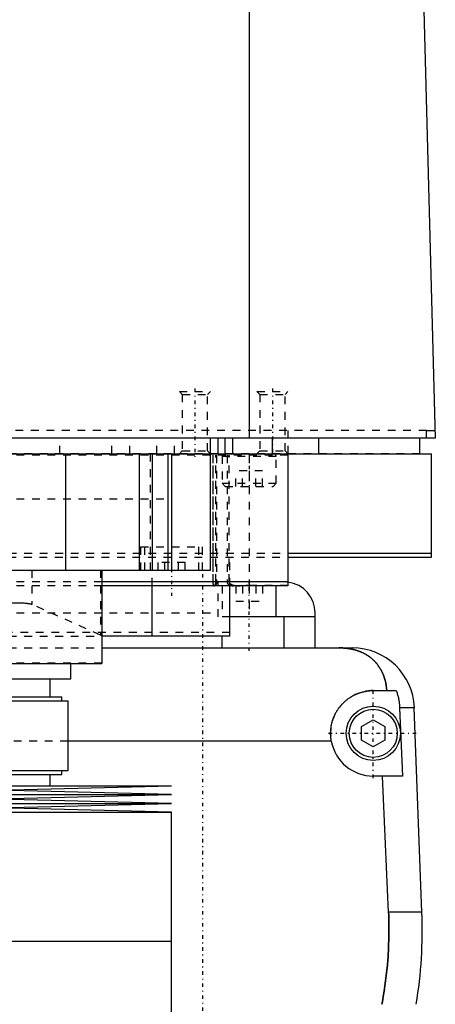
# Model space of a CAD drawing. Extents: x -120 to 120, y -1 to 1168.
# Tile 6 of 10: x 25 to 79, y 415 to 541. Entities that reach past the tile are written whole.
import ezdxf

# ---------------------------------------------------------------- set-up
doc = ezdxf.new("R2010")
doc.units = 0
doc.linetypes.add('CENTER', pattern=[1.5, 0.45, -0.5, 0.05, -0.5])
doc.linetypes.add('DASHED', pattern=[2, 1, -1])
for name, color, linetype in [('AM_0', 7, 'CONTINUOUS'), ('AM_3', 7, 'DASHED'), ('AM_7', 7, 'CENTER')]:
    doc.layers.add(name, color=color, linetype=linetype)

msp = doc.modelspace()

# ---------------------------------------------------------------- linework, layer by layer
at = {"layer": 'AM_0', "color": 7, "linetype": 'CONTINUOUS'}
for p, q in [((55.06, 487.5), (55.06, 569.6)), ((76.83, 568.63), (79, 487.5)), ((77.86, 487.5), (77.86, 488.5)), ((77.86, 488.5), (78.97, 488.5)), ((79, 487.5), (-79, 487.5)), ((50, 470.5), (50, 487.5)), ((51, 485.5), (51, 487.5)), ((51.9, 485.5), (51.9, 487.5)), ((52.9, 485.5), (52.9, 487.5)), ((58, 485.5), (58, 487.5)), ((64, 485.5), (64, 487.5)), ((77, 485.5), (77, 487.5)), ((-78.5, 485.5), (78.5, 485.5)), ((31.31, 485.5), (31.31, 470.5)), ((40.83, 485.5), (40.83, 470.5)), ((42.5, 485.5), (42.5, 470.5)), ((44.5, 485.5), (44.5, 470.5)), ((45, 485.5), (45, 470.5)), ((60, 485.5), (60, 468.5)), ((78.5, 472.2), (78.5, 485.5)), ((60, 472.7), (78.5, 472.7)), ((60.04, 472.2), (78.5, 472.2)), ((-50, 470.5), (50, 470.5)), ((36, 470.5), (36, 458.5)), ((60, 469), (36, 469)), ((60, 468.5), (36, 468.5)), ((42.5, 462), (42.5, 468.5)), ((52.5, 462), (52.5, 468.5)), ((58.5, 464.5), (58.5, 468.5)), ((63.5, 464.5), (52.5, 464.5)), ((59.5, 460.5), (59.5, 464.5)), ((63.5, 460.5), (63.5, 465)), ((52.5, 462), (36, 462)), ((51.5, 460.5), (51.5, 462)), ((36, 460.5), (68.3, 460.5)), ((-36, 458.5), (36, 458.5)), ((32, 456.5), (32, 458.5)), ((-32, 456.5), (32, 456.5)), ((29.35, 454.2), (29.35, 456.5)), ((9.83, 454.2), (30.85, 454.2)), ((30.85, 453.7), (30.85, 454.2)), ((71, 455), (73.97, 455)), ((10.3, 453.7), (31.65, 453.7)), ((31.65, 444.7), (31.65, 453.7)), ((76.29, 452.8), (74.4, 452.8)), ((74.4, 452.8), (74.75, 444)), ((77.28, 426.46), (76.29, 452.8)), ((69.5, 450.37), (71, 451.23)), ((69.5, 448.63), (69.5, 450.37)), ((71, 451.23), (72.5, 450.37)), ((72.5, 450.37), (72.5, 448.63)), ((65.59, 448.5), (31.65, 448.5)), ((71, 447.77), (69.5, 448.63)), ((72.5, 448.63), (71, 447.77)), ((9.83, 444.2), (30.85, 444.2)), ((10.3, 444.7), (31.65, 444.7)), ((29.35, 442.75), (29.35, 444.2)), ((30.85, 444.2), (30.85, 444.7)), ((74.75, 444), (71, 444)), ((72.97, 426.46), (72.2, 444)), ((-45, 442.75), (45, 442.75)), ((22.5, 442.18), (45, 442.75)), ((-45, 441.61), (45, 441.61)), ((45, 441.61), (22.5, 442.18)), ((22.5, 441.04), (45, 441.61)), ((-45, 440.47), (45, 440.47)), ((45, 440.47), (22.5, 441.04)), ((22.5, 439.9), (45, 440.47)), ((-45, 439.33), (45, 439.33)), ((45, 439.33), (22.5, 439.9)), ((45, 422.75), (45, 439.33)), ((77.28, 426.46), (72.97, 426.46)), ((-45, 422.75), (45, 422.75)), ((45, 406.17), (45, 422.75))]:
    msp.add_line(p, q, dxfattribs=at)
for points in [[(72.74, 455, 0), (72.74, 455.05, 0), (72.73, 455.14, 0), (72.72, 455.23, 0), (72.72, 455.27, 0), (72.71, 455.32, 0), (72.7, 455.41, 0), (72.69, 455.5, 0), (72.68, 455.59, 0), (72.66, 455.68, 0), (72.65, 455.76, 0), (72.64, 455.81, 0), (72.63, 455.85, 0), (72.61, 455.94, 0), (72.6, 456.03, 0), (72.58, 456.11, 0), (72.56, 456.2, 0), (72.54, 456.28, 0), (72.52, 456.33, 0), (72.51, 456.37, 0), (72.49, 456.45, 0), (72.46, 456.53, 0), (72.45, 456.58, 0), (72.44, 456.62, 0), (72.41, 456.7, 0), (72.39, 456.78, 0), (72.37, 456.82, 0), (72.36, 456.86, 0), (72.33, 456.94, 0), (72.3, 457.01, 0), (72.27, 457.09, 0), (72.23, 457.17, 0), (72.2, 457.24, 0), (72.18, 457.28, 0), (72.17, 457.32, 0), (72.13, 457.39, 0), (72.1, 457.46, 0), (72.06, 457.54, 0), (72.02, 457.61, 0), (71.98, 457.68, 0), (71.96, 457.71, 0), (71.94, 457.75, 0), (71.9, 457.82, 0), (71.86, 457.89, 0), (71.82, 457.95, 0), (71.78, 458.02, 0), (71.73, 458.08, 0), (71.71, 458.12, 0), (71.69, 458.15, 0), (71.64, 458.21, 0), (71.6, 458.28, 0), (71.55, 458.34, 0), (71.5, 458.4, 0), (71.45, 458.46, 0), (71.43, 458.49, 0), (71.4, 458.52, 0), (71.35, 458.58, 0), (71.3, 458.64, 0), (71.25, 458.7, 0), (71.19, 458.75, 0), (71.14, 458.81, 0), (71.11, 458.84, 0), (71.08, 458.87, 0), (71.03, 458.92, 0), (70.97, 458.98, 0), (70.94, 459, 0), (70.91, 459.03, 0), (70.85, 459.08, 0), (70.79, 459.13, 0), (70.76, 459.16, 0), (70.73, 459.18, 0), (70.67, 459.23, 0), (70.6, 459.28, 0), (70.54, 459.33, 0), (70.47, 459.38, 0), (70.41, 459.43, 0), (70.37, 459.45, 0), (70.34, 459.47, 0), (70.27, 459.52, 0), (70.2, 459.56, 0), (70.13, 459.61, 0), (70.06, 459.65, 0), (69.99, 459.69, 0), (69.95, 459.71, 0), (69.91, 459.73, 0), (69.84, 459.77, 0), (69.76, 459.81, 0), (69.69, 459.85, 0), (69.61, 459.88, 0), (69.53, 459.92, 0), (69.5, 459.94, 0), (69.46, 459.95, 0), (69.38, 459.99, 0), (69.3, 460.02, 0), (69.22, 460.05, 0), (69.13, 460.08, 0), (69.05, 460.11, 0), (69.01, 460.13, 0), (68.97, 460.14, 0), (68.89, 460.17, 0), (68.8, 460.19, 0), (68.72, 460.22, 0), (68.63, 460.24, 0), (68.54, 460.27, 0), (68.5, 460.28, 0), (68.46, 460.29, 0), (68.37, 460.31, 0), (68.28, 460.33, 0), (68.23, 460.34, 0), (68.19, 460.35, 0), (68.1, 460.36, 0), (68.01, 460.38, 0), (67.96, 460.39, 0), (67.91, 460.4, 0), (67.82, 460.41, 0), (67.73, 460.42, 0), (67.64, 460.44, 0), (67.55, 460.45, 0), (67.45, 460.46, 0), (67.41, 460.46, 0), (67.36, 460.47, 0), (67.27, 460.47, 0), (67.17, 460.48, 0), (67.08, 460.49, 0), (66.99, 460.49, 0), (66.89, 460.49, 0), (66.85, 460.5, 0), (66.8, 460.5, 0), (66.7, 460.5, 0), (66.61, 460.5, 0), (66.56, 460.5, 0)], [(65.59, 448.5, 0), (65.58, 448.54, 0), (65.57, 448.63, 0), (65.55, 448.72, 0), (65.55, 448.77, 0), (65.54, 448.81, 0), (65.53, 448.9, 0), (65.52, 448.99, 0), (65.52, 449.08, 0), (65.51, 449.17, 0), (65.51, 449.26, 0), (65.5, 449.3, 0), (65.5, 449.35, 0), (65.5, 449.43, 0), (65.5, 449.52, 0), (65.5, 449.61, 0), (65.5, 449.69, 0), (65.51, 449.78, 0), (65.51, 449.82, 0), (65.51, 449.87, 0), (65.52, 449.96, 0), (65.53, 450.04, 0), (65.53, 450.09, 0), (65.54, 450.13, 0), (65.55, 450.22, 0), (65.56, 450.31, 0), (65.57, 450.35, 0), (65.57, 450.4, 0), (65.59, 450.48, 0), (65.61, 450.57, 0), (65.62, 450.66, 0), (65.64, 450.75, 0), (65.66, 450.83, 0), (65.68, 450.88, 0), (65.69, 450.92, 0), (65.71, 451.01, 0), (65.74, 451.09, 0), (65.76, 451.18, 0), (65.79, 451.26, 0), (65.82, 451.35, 0), (65.84, 451.39, 0), (65.85, 451.43, 0), (65.88, 451.52, 0), (65.92, 451.6, 0), (65.95, 451.68, 0), (65.99, 451.77, 0), (66.03, 451.85, 0), (66.05, 451.89, 0), (66.06, 451.93, 0), (66.11, 452.01, 0), (66.15, 452.09, 0), (66.19, 452.17, 0), (66.23, 452.24, 0), (66.28, 452.32, 0), (66.3, 452.36, 0), (66.32, 452.4, 0), (66.37, 452.47, 0), (66.42, 452.55, 0), (66.47, 452.62, 0), (66.52, 452.69, 0), (66.57, 452.76, 0), (66.6, 452.8, 0), (66.62, 452.83, 0), (66.68, 452.9, 0), (66.73, 452.97, 0), (66.76, 453, 0), (66.79, 453.04, 0), (66.84, 453.1, 0), (66.9, 453.17, 0), (66.93, 453.2, 0), (66.96, 453.23, 0), (67.02, 453.29, 0), (67.08, 453.35, 0), (67.14, 453.41, 0), (67.2, 453.47, 0), (67.26, 453.53, 0), (67.29, 453.56, 0), (67.32, 453.59, 0), (67.39, 453.65, 0), (67.45, 453.7, 0), (67.52, 453.76, 0), (67.59, 453.81, 0), (67.66, 453.87, 0), (67.69, 453.89, 0), (67.73, 453.92, 0), (67.8, 453.97, 0), (67.87, 454.02, 0), (67.95, 454.07, 0), (68.02, 454.12, 0), (68.1, 454.17, 0), (68.14, 454.2, 0), (68.17, 454.22, 0), (68.25, 454.26, 0), (68.33, 454.31, 0), (68.41, 454.35, 0), (68.49, 454.39, 0), (68.57, 454.44, 0), (68.61, 454.46, 0), (68.66, 454.48, 0), (68.74, 454.51, 0), (68.82, 454.55, 0), (68.91, 454.59, 0), (68.99, 454.62, 0), (69.08, 454.65, 0), (69.12, 454.67, 0), (69.17, 454.69, 0), (69.25, 454.72, 0), (69.34, 454.74, 0), (69.38, 454.76, 0), (69.43, 454.77, 0), (69.52, 454.8, 0), (69.61, 454.82, 0), (69.65, 454.83, 0), (69.7, 454.84, 0), (69.79, 454.86, 0), (69.88, 454.88, 0), (69.97, 454.9, 0), (70.06, 454.92, 0), (70.15, 454.93, 0), (70.19, 454.94, 0), (70.24, 454.95, 0), (70.33, 454.96, 0), (70.42, 454.97, 0), (70.51, 454.98, 0), (70.6, 454.99, 0), (70.69, 454.99, 0), (70.73, 454.99, 0), (70.78, 455, 0), (70.87, 455, 0), (70.96, 455, 0), (71, 455, 0)], [(73.97, 455, 0), (73.99, 454.94, 0), (74.03, 454.83, 0), (74.07, 454.71, 0), (74.09, 454.65, 0), (74.1, 454.59, 0), (74.14, 454.47, 0), (74.17, 454.34, 0), (74.2, 454.22, 0), (74.23, 454.1, 0), (74.26, 453.97, 0), (74.27, 453.91, 0), (74.28, 453.85, 0), (74.3, 453.72, 0), (74.32, 453.6, 0), (74.34, 453.47, 0), (74.35, 453.35, 0), (74.37, 453.23, 0), (74.37, 453.16, 0), (74.38, 453.1, 0), (74.39, 452.98, 0), (74.39, 452.86, 0), (74.4, 452.8, 0)], [(72.1, 414.6, 0), (72.17, 414.94, 0), (72.29, 415.61, 0), (72.4, 416.29, 0), (72.45, 416.62, 0), (72.5, 416.96, 0), (72.59, 417.64, 0), (72.68, 418.31, 0), (72.75, 418.98, 0), (72.82, 419.65, 0), (72.87, 420.31, 0), (72.9, 420.64, 0), (72.92, 420.97, 0), (72.96, 421.63, 0), (72.98, 422.28, 0), (73, 422.93, 0), (73.02, 423.57, 0), (73.02, 424.21, 0), (73.02, 424.53, 0), (73.02, 424.84, 0), (73.01, 425.49, 0), (72.99, 426.13, 0), (72.97, 426.46, 0)]]:
    msp.add_polyline3d(points, dxfattribs=at)
for radius in [3.5, 3.1]:
    msp.add_circle((71, 449.5), radius, dxfattribs=at)
for centre, radius, start, end in [((59.5, 465), 4, 0, 82.8192), ((68.3, 452.5), 8, 2.139, 90), ((71, 449.5), 5.5, 190.4757, 270), ((17.32, 424.22), 60, 350.775, 2.139)]:
    msp.add_arc(centre, radius, start, end, dxfattribs=at)
at = {"layer": 'AM_3', "color": 6, "linetype": 'DASHED'}
for p, q in [((46, 493.5), (46.38, 493.12)), ((46, 493.5), (50, 493.5)), ((49.62, 493.12), (50, 493.5)), ((56, 493.5), (56.38, 493.12)), ((56, 493.5), (60, 493.5)), ((59.62, 493.12), (60, 493.5)), ((46.38, 493.12), (46.38, 485.88)), ((46.38, 493.12), (49.62, 493.12)), ((49.62, 485.88), (49.62, 493.12)), ((56.38, 493.12), (56.38, 485.88)), ((56.38, 493.12), (59.62, 493.12)), ((59.62, 485.88), (59.62, 493.12)), ((77.86, 488.5), (-77.86, 488.5)), ((60, 488.5), (60, 485.5)), ((30.58, 485.5), (30.58, 487.5)), ((37.31, 485.5), (37.31, 487.5)), ((39.62, 485.5), (39.62, 487.5)), ((43.08, 485.5), (43.08, 487.5)), ((45.38, 485.5), (45.38, 487.5)), ((46.38, 485.88), (46, 485.5)), ((46.38, 485.88), (49.62, 485.88)), ((50, 485.5), (49.62, 485.88)), ((56.38, 485.88), (56, 485.5)), ((56.38, 485.88), (59.62, 485.88)), ((60, 485.5), (59.62, 485.88)), ((77, 485.5), (-60.01, 485.5)), ((60, 485.3), (-60, 485.3)), ((42.23, 485.5), (42.23, 470.5)), ((50.32, 485.3), (50.32, 469)), ((50.36, 469), (50.36, 485.3)), ((50.69, 469), (50.69, 485.3)), ((50.79, 485.3), (50.79, 469)), ((51.5, 485.2), (51.5, 481.7)), ((51.5, 485.2), (58.5, 485.2)), ((52.15, 485.3), (52.15, 469)), ((52.44, 469), (52.44, 485.3)), ((55, 485.3), (55, 468.5)), ((58.5, 481.7), (58.5, 485.2)), ((53.27, 481.3), (53.27, 483.3)), ((56.73, 483.3), (53.27, 483.3)), ((54.13, 481.3), (54.13, 483.3)), ((55.87, 481.3), (55.87, 483.3)), ((56.73, 481.3), (56.73, 483.3)), ((51.5, 481.7), (51.9, 481.3)), ((51.5, 481.7), (58.5, 481.7)), ((51.9, 481.3), (58.1, 481.3)), ((58.1, 481.3), (58.5, 481.7)), ((-45, 479.7), (45, 479.7)), ((41, 473.5), (41, 470.5)), ((41, 473.5), (49, 473.5)), ((41.5, 473.5), (41.5, 470.5)), ((48.5, 470.5), (48.5, 473.5)), ((49, 470.5), (49, 473.5)), ((-60.04, 472.2), (60.04, 472.2)), ((-60, 472.7), (60, 472.7)), ((52.5, 468.5), (52.5, 472.2)), ((26.96, 470.5), (26.96, 466.1)), ((35.82, 470.5), (35.82, 462.14)), ((42.5, 468.5), (42.5, 470.5)), ((46.73, 471.5), (43.27, 471.5)), ((43.27, 470.5), (43.27, 471.5)), ((44.13, 470.5), (44.13, 471.5)), ((45.87, 470.5), (45.87, 471.5)), ((46.73, 470.5), (46.73, 471.5)), ((36, 469), (-36, 469)), ((36, 468.5), (-36, 468.5)), ((51, 464.5), (51, 469)), ((51.5, 468.5), (51.5, 464.5)), ((53.27, 468.5), (53.27, 466.5)), ((54.13, 468.5), (54.13, 466.5)), ((60, 468.5), (54.31, 468.5)), ((55, 468.57), (60, 468.57)), ((55, 468.5), (55, 464.5)), ((55.87, 468.5), (55.87, 466.5)), ((56.73, 468.5), (56.73, 466.5)), ((25.41, 466.27), (-25.41, 466.27)), ((35.82, 462.14), (26.96, 466.1)), ((53.27, 466.5), (56.73, 466.5)), ((-51, 465), (51, 465)), ((52.5, 464.5), (51, 464.5)), ((52.5, 462.5), (-52.5, 462.5)), ((-36, 462), (36, 462)), ((-36, 460.5), (36, 460.5)), ((36, 458.52), (-36, 458.52)), ((31.65, 448.5), (-31.65, 448.5))]:
    msp.add_line(p, q, dxfattribs=at)
for points in [[(50.32, 469, 0), (50.32, 469, 0), (50.32, 468.99, 0), (50.32, 468.98, 0), (50.32, 468.98, 0), (50.32, 468.98, 0), (50.32, 468.97, 0), (50.32, 468.96, 0), (50.32, 468.95, 0), (50.32, 468.95, 0), (50.32, 468.94, 0), (50.32, 468.94, 0), (50.32, 468.93, 0), (50.32, 468.92, 0), (50.32, 468.92, 0), (50.32, 468.91, 0), (50.32, 468.9, 0), (50.32, 468.9, 0), (50.32, 468.89, 0), (50.32, 468.89, 0), (50.32, 468.88, 0), (50.32, 468.87, 0), (50.32, 468.87, 0), (50.32, 468.87, 0), (50.32, 468.86, 0), (50.32, 468.85, 0), (50.32, 468.85, 0), (50.32, 468.84, 0), (50.32, 468.84, 0), (50.32, 468.83, 0), (50.32, 468.82, 0), (50.32, 468.82, 0), (50.32, 468.81, 0), (50.32, 468.81, 0), (50.32, 468.8, 0), (50.33, 468.8, 0), (50.33, 468.79, 0), (50.33, 468.78, 0), (50.33, 468.78, 0), (50.33, 468.77, 0), (50.33, 468.77, 0), (50.33, 468.76, 0), (50.33, 468.76, 0), (50.33, 468.75, 0), (50.33, 468.74, 0), (50.33, 468.74, 0), (50.33, 468.73, 0), (50.33, 468.73, 0), (50.33, 468.72, 0), (50.33, 468.72, 0), (50.33, 468.71, 0), (50.34, 468.71, 0), (50.34, 468.7, 0), (50.34, 468.69, 0), (50.34, 468.69, 0), (50.34, 468.69, 0), (50.34, 468.68, 0), (50.34, 468.68, 0), (50.34, 468.67, 0), (50.34, 468.67, 0), (50.34, 468.66, 0), (50.34, 468.66, 0), (50.34, 468.66, 0), (50.34, 468.65, 0), (50.35, 468.65, 0), (50.35, 468.64, 0), (50.35, 468.64, 0), (50.35, 468.64, 0), (50.35, 468.63, 0), (50.35, 468.63, 0), (50.35, 468.63, 0), (50.35, 468.62, 0), (50.35, 468.62, 0), (50.35, 468.61, 0), (50.35, 468.61, 0), (50.36, 468.6, 0), (50.36, 468.6, 0), (50.36, 468.6, 0), (50.36, 468.6, 0), (50.36, 468.59, 0), (50.36, 468.59, 0), (50.36, 468.58, 0), (50.36, 468.58, 0), (50.36, 468.58, 0), (50.36, 468.57, 0), (50.37, 468.57, 0), (50.37, 468.57, 0), (50.37, 468.56, 0), (50.37, 468.56, 0), (50.37, 468.56, 0), (50.37, 468.56, 0), (50.37, 468.55, 0), (50.37, 468.55, 0), (50.38, 468.55, 0), (50.38, 468.54, 0), (50.38, 468.54, 0), (50.38, 468.54, 0), (50.38, 468.54, 0), (50.38, 468.54, 0), (50.38, 468.53, 0), (50.39, 468.53, 0), (50.39, 468.53, 0), (50.39, 468.53, 0), (50.39, 468.52, 0), (50.39, 468.52, 0), (50.39, 468.52, 0), (50.39, 468.52, 0), (50.4, 468.52, 0), (50.4, 468.52, 0), (50.4, 468.52, 0), (50.4, 468.51, 0), (50.4, 468.51, 0), (50.4, 468.51, 0), (50.4, 468.51, 0), (50.41, 468.51, 0), (50.41, 468.51, 0), (50.41, 468.51, 0), (50.41, 468.51, 0), (50.41, 468.5, 0), (50.41, 468.5, 0), (50.42, 468.5, 0), (50.42, 468.5, 0), (50.42, 468.5, 0), (50.42, 468.5, 0), (50.42, 468.5, 0), (50.42, 468.5, 0), (50.43, 468.5, 0), (50.43, 468.5, 0), (50.43, 468.5, 0), (50.43, 468.5, 0), (50.43, 468.5, 0)], [(50.49, 468.5, 0), (50.49, 468.5, 0), (50.49, 468.5, 0), (50.49, 468.5, 0), (50.49, 468.5, 0), (50.49, 468.5, 0), (50.48, 468.5, 0), (50.48, 468.5, 0), (50.48, 468.5, 0), (50.48, 468.5, 0), (50.47, 468.5, 0), (50.47, 468.5, 0), (50.47, 468.5, 0), (50.47, 468.51, 0), (50.47, 468.51, 0), (50.47, 468.51, 0), (50.46, 468.51, 0), (50.46, 468.51, 0), (50.46, 468.51, 0), (50.46, 468.51, 0), (50.46, 468.51, 0), (50.45, 468.51, 0), (50.45, 468.52, 0), (50.45, 468.52, 0), (50.45, 468.52, 0), (50.45, 468.52, 0), (50.45, 468.52, 0), (50.45, 468.52, 0), (50.44, 468.53, 0), (50.44, 468.53, 0), (50.44, 468.53, 0), (50.44, 468.53, 0), (50.44, 468.53, 0), (50.44, 468.54, 0), (50.43, 468.54, 0), (50.43, 468.54, 0), (50.43, 468.54, 0), (50.43, 468.55, 0), (50.43, 468.55, 0), (50.42, 468.55, 0), (50.42, 468.55, 0), (50.42, 468.56, 0), (50.42, 468.56, 0), (50.42, 468.56, 0), (50.42, 468.57, 0), (50.42, 468.57, 0), (50.41, 468.57, 0), (50.41, 468.58, 0), (50.41, 468.58, 0), (50.41, 468.58, 0), (50.41, 468.59, 0), (50.41, 468.59, 0), (50.41, 468.59, 0), (50.4, 468.6, 0), (50.4, 468.6, 0), (50.4, 468.6, 0), (50.4, 468.61, 0), (50.4, 468.61, 0), (50.4, 468.62, 0), (50.4, 468.62, 0), (50.4, 468.63, 0), (50.4, 468.63, 0), (50.39, 468.63, 0), (50.39, 468.64, 0), (50.39, 468.64, 0), (50.39, 468.64, 0), (50.39, 468.65, 0), (50.39, 468.65, 0), (50.39, 468.66, 0), (50.39, 468.66, 0), (50.39, 468.66, 0), (50.39, 468.67, 0), (50.38, 468.67, 0), (50.38, 468.68, 0), (50.38, 468.68, 0), (50.38, 468.69, 0), (50.38, 468.69, 0), (50.38, 468.69, 0), (50.38, 468.7, 0), (50.38, 468.71, 0), (50.38, 468.71, 0), (50.38, 468.72, 0), (50.38, 468.72, 0), (50.37, 468.73, 0), (50.37, 468.73, 0), (50.37, 468.74, 0), (50.37, 468.74, 0), (50.37, 468.75, 0), (50.37, 468.75, 0), (50.37, 468.76, 0), (50.37, 468.76, 0), (50.37, 468.77, 0), (50.37, 468.77, 0), (50.37, 468.78, 0), (50.37, 468.79, 0), (50.37, 468.8, 0), (50.37, 468.8, 0), (50.37, 468.81, 0), (50.36, 468.81, 0), (50.36, 468.82, 0), (50.36, 468.82, 0), (50.36, 468.83, 0), (50.36, 468.84, 0), (50.36, 468.84, 0), (50.36, 468.85, 0), (50.36, 468.85, 0), (50.36, 468.86, 0), (50.36, 468.87, 0), (50.36, 468.87, 0), (50.36, 468.87, 0), (50.36, 468.88, 0), (50.36, 468.89, 0), (50.36, 468.89, 0), (50.36, 468.89, 0), (50.36, 468.9, 0), (50.36, 468.91, 0), (50.36, 468.92, 0), (50.36, 468.92, 0), (50.36, 468.93, 0), (50.36, 468.93, 0), (50.36, 468.94, 0), (50.36, 468.95, 0), (50.36, 468.95, 0), (50.36, 468.96, 0), (50.36, 468.97, 0), (50.36, 468.97, 0), (50.36, 468.98, 0), (50.36, 468.98, 0), (50.36, 468.99, 0), (50.36, 469, 0), (50.36, 469, 0)], [(50.49, 468.5, 0), (50.49, 468.5, 0), (50.5, 468.5, 0), (50.5, 468.5, 0), (50.5, 468.5, 0), (50.5, 468.5, 0), (50.5, 468.5, 0), (50.51, 468.5, 0), (50.51, 468.5, 0), (50.51, 468.5, 0), (50.51, 468.5, 0), (50.51, 468.5, 0), (50.52, 468.5, 0), (50.52, 468.51, 0), (50.52, 468.51, 0), (50.52, 468.51, 0), (50.53, 468.51, 0), (50.53, 468.51, 0), (50.53, 468.51, 0), (50.53, 468.51, 0), (50.53, 468.51, 0), (50.54, 468.52, 0), (50.54, 468.52, 0), (50.54, 468.52, 0), (50.54, 468.52, 0), (50.54, 468.52, 0), (50.54, 468.52, 0), (50.55, 468.52, 0), (50.55, 468.53, 0), (50.55, 468.53, 0), (50.55, 468.53, 0), (50.56, 468.53, 0), (50.56, 468.54, 0), (50.56, 468.54, 0), (50.56, 468.54, 0), (50.56, 468.54, 0), (50.57, 468.54, 0), (50.57, 468.55, 0), (50.57, 468.55, 0), (50.57, 468.55, 0), (50.58, 468.55, 0), (50.58, 468.56, 0), (50.58, 468.56, 0), (50.58, 468.56, 0), (50.58, 468.57, 0), (50.59, 468.57, 0), (50.59, 468.57, 0), (50.59, 468.58, 0), (50.59, 468.58, 0), (50.59, 468.58, 0), (50.6, 468.59, 0), (50.6, 468.59, 0), (50.6, 468.59, 0), (50.6, 468.6, 0), (50.6, 468.6, 0), (50.61, 468.6, 0), (50.61, 468.61, 0), (50.61, 468.61, 0), (50.61, 468.62, 0), (50.61, 468.62, 0), (50.62, 468.63, 0), (50.62, 468.63, 0), (50.62, 468.63, 0), (50.62, 468.63, 0), (50.62, 468.64, 0), (50.62, 468.64, 0), (50.63, 468.64, 0), (50.63, 468.65, 0), (50.63, 468.65, 0), (50.63, 468.66, 0), (50.63, 468.66, 0), (50.63, 468.66, 0), (50.64, 468.67, 0), (50.64, 468.68, 0), (50.64, 468.68, 0), (50.64, 468.69, 0), (50.64, 468.69, 0), (50.64, 468.69, 0), (50.65, 468.7, 0), (50.65, 468.7, 0), (50.65, 468.71, 0), (50.65, 468.72, 0), (50.65, 468.72, 0), (50.65, 468.72, 0), (50.66, 468.73, 0), (50.66, 468.73, 0), (50.66, 468.74, 0), (50.66, 468.75, 0), (50.66, 468.75, 0), (50.66, 468.76, 0), (50.66, 468.76, 0), (50.67, 468.77, 0), (50.67, 468.77, 0), (50.67, 468.78, 0), (50.67, 468.79, 0), (50.67, 468.79, 0), (50.67, 468.8, 0), (50.67, 468.8, 0), (50.67, 468.81, 0), (50.68, 468.81, 0), (50.68, 468.82, 0), (50.68, 468.83, 0), (50.68, 468.84, 0), (50.68, 468.84, 0), (50.68, 468.85, 0), (50.68, 468.85, 0), (50.68, 468.86, 0), (50.68, 468.86, 0), (50.68, 468.87, 0), (50.68, 468.87, 0), (50.68, 468.88, 0), (50.69, 468.89, 0), (50.69, 468.89, 0), (50.69, 468.89, 0), (50.69, 468.9, 0), (50.69, 468.91, 0), (50.69, 468.92, 0), (50.69, 468.92, 0), (50.69, 468.93, 0), (50.69, 468.93, 0), (50.69, 468.94, 0), (50.69, 468.95, 0), (50.69, 468.95, 0), (50.69, 468.96, 0), (50.69, 468.97, 0), (50.69, 468.97, 0), (50.69, 468.98, 0), (50.69, 468.98, 0), (50.69, 468.99, 0), (50.69, 469, 0), (50.69, 469, 0)], [(50.79, 469, 0), (50.79, 469, 0), (50.79, 468.99, 0), (50.79, 468.98, 0), (50.79, 468.98, 0), (50.79, 468.97, 0), (50.79, 468.97, 0), (50.79, 468.96, 0), (50.79, 468.95, 0), (50.79, 468.94, 0), (50.79, 468.94, 0), (50.79, 468.93, 0), (50.79, 468.93, 0), (50.79, 468.92, 0), (50.79, 468.91, 0), (50.79, 468.91, 0), (50.78, 468.9, 0), (50.78, 468.89, 0), (50.78, 468.89, 0), (50.78, 468.88, 0), (50.78, 468.88, 0), (50.78, 468.87, 0), (50.78, 468.87, 0), (50.78, 468.86, 0), (50.78, 468.86, 0), (50.78, 468.85, 0), (50.78, 468.84, 0), (50.78, 468.84, 0), (50.78, 468.83, 0), (50.77, 468.83, 0), (50.77, 468.82, 0), (50.77, 468.81, 0), (50.77, 468.81, 0), (50.77, 468.8, 0), (50.77, 468.8, 0), (50.77, 468.79, 0), (50.77, 468.78, 0), (50.76, 468.78, 0), (50.76, 468.77, 0), (50.76, 468.76, 0), (50.76, 468.76, 0), (50.76, 468.76, 0), (50.76, 468.75, 0), (50.75, 468.74, 0), (50.75, 468.74, 0), (50.75, 468.73, 0), (50.75, 468.73, 0), (50.75, 468.72, 0), (50.75, 468.72, 0), (50.74, 468.71, 0), (50.74, 468.71, 0), (50.74, 468.7, 0), (50.74, 468.7, 0), (50.74, 468.69, 0), (50.73, 468.69, 0), (50.73, 468.68, 0), (50.73, 468.68, 0), (50.73, 468.67, 0), (50.73, 468.67, 0), (50.72, 468.66, 0), (50.72, 468.66, 0), (50.72, 468.66, 0), (50.72, 468.65, 0), (50.72, 468.65, 0), (50.72, 468.64, 0), (50.71, 468.64, 0), (50.71, 468.64, 0), (50.71, 468.63, 0), (50.71, 468.63, 0), (50.71, 468.63, 0), (50.71, 468.62, 0), (50.7, 468.62, 0), (50.7, 468.61, 0), (50.7, 468.61, 0), (50.7, 468.61, 0), (50.69, 468.6, 0), (50.69, 468.6, 0), (50.69, 468.6, 0), (50.69, 468.59, 0), (50.68, 468.59, 0), (50.68, 468.59, 0), (50.68, 468.58, 0), (50.68, 468.58, 0), (50.67, 468.58, 0), (50.67, 468.57, 0), (50.67, 468.57, 0), (50.67, 468.57, 0), (50.67, 468.56, 0), (50.66, 468.56, 0), (50.66, 468.56, 0), (50.66, 468.55, 0), (50.66, 468.55, 0), (50.65, 468.55, 0), (50.65, 468.55, 0), (50.65, 468.54, 0), (50.65, 468.54, 0), (50.64, 468.54, 0), (50.64, 468.54, 0), (50.64, 468.53, 0), (50.64, 468.53, 0), (50.63, 468.53, 0), (50.63, 468.53, 0), (50.63, 468.53, 0), (50.62, 468.52, 0), (50.62, 468.52, 0), (50.62, 468.52, 0), (50.62, 468.52, 0), (50.62, 468.52, 0), (50.61, 468.52, 0), (50.61, 468.51, 0), (50.61, 468.51, 0), (50.61, 468.51, 0), (50.61, 468.51, 0), (50.6, 468.51, 0), (50.6, 468.51, 0), (50.6, 468.51, 0), (50.6, 468.51, 0), (50.59, 468.51, 0), (50.59, 468.5, 0), (50.59, 468.5, 0), (50.59, 468.5, 0), (50.58, 468.5, 0), (50.58, 468.5, 0), (50.58, 468.5, 0), (50.58, 468.5, 0), (50.57, 468.5, 0), (50.57, 468.5, 0), (50.57, 468.5, 0), (50.57, 468.5, 0), (50.57, 468.5, 0), (50.56, 468.5, 0)], [(52.15, 469, 0), (52.15, 468.99, 0), (52.15, 468.98, 0), (52.15, 468.97, 0), (52.15, 468.97, 0), (52.15, 468.96, 0), (52.15, 468.95, 0), (52.15, 468.94, 0), (52.16, 468.93, 0), (52.16, 468.92, 0), (52.16, 468.91, 0), (52.16, 468.91, 0), (52.16, 468.9, 0), (52.17, 468.89, 0), (52.17, 468.88, 0), (52.17, 468.87, 0), (52.18, 468.86, 0), (52.18, 468.85, 0), (52.18, 468.85, 0), (52.18, 468.84, 0), (52.19, 468.83, 0), (52.19, 468.82, 0), (52.2, 468.82, 0), (52.2, 468.81, 0), (52.2, 468.8, 0), (52.21, 468.8, 0), (52.21, 468.79, 0), (52.21, 468.79, 0), (52.22, 468.78, 0), (52.23, 468.77, 0), (52.23, 468.76, 0), (52.24, 468.75, 0), (52.24, 468.75, 0), (52.25, 468.74, 0), (52.25, 468.74, 0), (52.26, 468.73, 0), (52.26, 468.72, 0), (52.27, 468.72, 0), (52.28, 468.71, 0), (52.29, 468.7, 0), (52.29, 468.7, 0), (52.29, 468.7, 0), (52.3, 468.69, 0), (52.31, 468.68, 0), (52.31, 468.68, 0), (52.32, 468.67, 0), (52.33, 468.67, 0), (52.33, 468.66, 0), (52.34, 468.66, 0), (52.34, 468.65, 0), (52.35, 468.65, 0), (52.36, 468.64, 0), (52.37, 468.64, 0), (52.38, 468.63, 0), (52.38, 468.63, 0), (52.39, 468.63, 0), (52.39, 468.62, 0), (52.4, 468.62, 0), (52.41, 468.61, 0), (52.42, 468.61, 0), (52.43, 468.6, 0), (52.43, 468.6, 0), (52.44, 468.6, 0), (52.45, 468.6, 0), (52.46, 468.59, 0), (52.46, 468.59, 0), (52.49, 468.58, 0), (52.54, 468.56, 0), (52.59, 468.54, 0), (52.65, 468.53, 0), (52.71, 468.52, 0), (52.77, 468.51, 0), (52.8, 468.51, 0), (52.83, 468.51, 0), (52.89, 468.5, 0), (52.95, 468.5, 0), (52.98, 468.5, 0)], [(53.48, 468.5, 0), (53.44, 468.5, 0), (53.37, 468.5, 0), (53.3, 468.5, 0), (53.27, 468.51, 0), (53.24, 468.51, 0), (53.17, 468.51, 0), (53.1, 468.52, 0), (53.02, 468.53, 0), (52.95, 468.55, 0), (52.88, 468.57, 0), (52.85, 468.58, 0), (52.82, 468.59, 0), (52.76, 468.61, 0), (52.72, 468.63, 0), (52.71, 468.63, 0), (52.7, 468.64, 0), (52.69, 468.64, 0), (52.69, 468.64, 0), (52.68, 468.65, 0), (52.67, 468.66, 0), (52.66, 468.66, 0), (52.65, 468.67, 0), (52.64, 468.67, 0), (52.63, 468.68, 0), (52.63, 468.68, 0), (52.62, 468.69, 0), (52.61, 468.69, 0), (52.6, 468.7, 0), (52.59, 468.71, 0), (52.58, 468.72, 0), (52.58, 468.72, 0), (52.57, 468.72, 0), (52.57, 468.73, 0), (52.56, 468.74, 0), (52.55, 468.75, 0), (52.54, 468.76, 0), (52.53, 468.76, 0), (52.53, 468.77, 0), (52.53, 468.77, 0), (52.52, 468.78, 0), (52.51, 468.79, 0), (52.51, 468.8, 0), (52.5, 468.8, 0), (52.5, 468.81, 0), (52.49, 468.82, 0), (52.49, 468.83, 0), (52.48, 468.83, 0), (52.48, 468.84, 0), (52.47, 468.85, 0), (52.47, 468.86, 0), (52.46, 468.88, 0), (52.46, 468.89, 0), (52.46, 468.89, 0), (52.45, 468.9, 0), (52.45, 468.91, 0), (52.45, 468.92, 0), (52.45, 468.93, 0), (52.44, 468.95, 0), (52.44, 468.96, 0), (52.44, 468.96, 0), (52.44, 468.97, 0), (52.44, 468.98, 0), (52.44, 468.99, 0), (52.44, 469, 0)], [(53.48, 468.5, 0), (53.52, 468.5, 0), (53.6, 468.5, 0), (53.68, 468.5, 0), (53.72, 468.51, 0), (53.77, 468.51, 0), (53.85, 468.51, 0), (53.93, 468.52, 0), (54.02, 468.52, 0), (54.11, 468.53, 0), (54.19, 468.53, 0), (54.24, 468.54, 0), (54.28, 468.54, 0), (54.37, 468.55, 0), (54.45, 468.55, 0), (54.54, 468.55, 0), (54.62, 468.56, 0), (54.71, 468.56, 0), (54.75, 468.56, 0), (54.79, 468.56, 0), (54.88, 468.57, 0), (54.96, 468.57, 0), (55, 468.57, 0)], [(26.96, 466.1, 0), (26.94, 466.1, 0), (26.91, 466.11, 0), (26.87, 466.12, 0), (26.85, 466.13, 0), (26.82, 466.14, 0), (26.77, 466.15, 0), (26.71, 466.16, 0), (26.64, 466.17, 0), (26.57, 466.18, 0), (26.49, 466.19, 0), (26.44, 466.19, 0), (26.4, 466.2, 0), (26.3, 466.21, 0), (26.2, 466.22, 0), (26.1, 466.23, 0), (25.99, 466.24, 0), (25.87, 466.25, 0), (25.81, 466.25, 0), (25.74, 466.25, 0), (25.61, 466.26, 0), (25.48, 466.27, 0), (25.41, 466.27, 0)], [(36, 461.99, 0), (36, 462.01, 0), (35.96, 462.06, 0), (35.88, 462.12, 0), (35.82, 462.14, 0)], [(66.56, 460.5, 0), (66.61, 460.5, 0), (66.7, 460.5, 0), (66.8, 460.5, 0), (66.84, 460.5, 0), (66.89, 460.49, 0), (66.98, 460.49, 0), (67.08, 460.49, 0), (67.17, 460.48, 0), (67.26, 460.47, 0), (67.35, 460.47, 0), (67.4, 460.46, 0), (67.45, 460.46, 0), (67.54, 460.45, 0), (67.63, 460.44, 0), (67.72, 460.42, 0), (67.82, 460.41, 0), (67.91, 460.4, 0), (67.95, 460.39, 0), (68, 460.38, 0), (68.09, 460.37, 0), (68.18, 460.35, 0), (68.23, 460.34, 0), (68.27, 460.33, 0), (68.36, 460.31, 0), (68.45, 460.29, 0), (68.49, 460.28, 0), (68.53, 460.27, 0), (68.62, 460.24, 0), (68.71, 460.22, 0), (68.79, 460.2, 0), (68.88, 460.17, 0), (68.96, 460.14, 0), (69, 460.13, 0), (69.04, 460.11, 0), (69.13, 460.08, 0), (69.21, 460.05, 0), (69.29, 460.02, 0), (69.37, 459.99, 0), (69.45, 459.96, 0), (69.49, 459.94, 0), (69.53, 459.92, 0), (69.6, 459.89, 0), (69.68, 459.85, 0), (69.76, 459.81, 0), (69.83, 459.77, 0), (69.91, 459.74, 0), (69.94, 459.72, 0), (69.98, 459.69, 0), (70.05, 459.65, 0), (70.12, 459.61, 0), (70.19, 459.57, 0), (70.26, 459.52, 0), (70.33, 459.48, 0), (70.37, 459.46, 0), (70.4, 459.43, 0), (70.47, 459.39, 0), (70.53, 459.34, 0), (70.6, 459.29, 0), (70.66, 459.24, 0), (70.72, 459.19, 0), (70.75, 459.17, 0), (70.78, 459.14, 0), (70.84, 459.09, 0), (70.9, 459.04, 0), (70.93, 459.01, 0), (70.96, 458.98, 0), (71.02, 458.93, 0), (71.08, 458.87, 0), (71.1, 458.85, 0), (71.13, 458.82, 0), (71.19, 458.76, 0), (71.24, 458.71, 0), (71.29, 458.65, 0), (71.34, 458.59, 0), (71.4, 458.53, 0), (71.42, 458.5, 0), (71.45, 458.47, 0), (71.5, 458.41, 0), (71.54, 458.35, 0), (71.59, 458.28, 0), (71.64, 458.22, 0), (71.68, 458.16, 0), (71.71, 458.12, 0), (71.73, 458.09, 0), (71.77, 458.02, 0), (71.82, 457.96, 0), (71.86, 457.89, 0), (71.9, 457.82, 0), (71.94, 457.75, 0), (71.96, 457.72, 0), (71.98, 457.68, 0), (72.02, 457.61, 0), (72.06, 457.54, 0), (72.1, 457.46, 0), (72.13, 457.39, 0), (72.17, 457.32, 0), (72.18, 457.28, 0), (72.2, 457.24, 0), (72.24, 457.16, 0), (72.27, 457.09, 0), (72.3, 457.01, 0), (72.33, 456.93, 0), (72.36, 456.85, 0), (72.37, 456.81, 0), (72.39, 456.77, 0), (72.42, 456.69, 0), (72.44, 456.61, 0), (72.46, 456.57, 0), (72.47, 456.52, 0), (72.49, 456.44, 0), (72.52, 456.36, 0), (72.53, 456.32, 0), (72.54, 456.27, 0), (72.56, 456.19, 0), (72.58, 456.1, 0), (72.6, 456.02, 0), (72.62, 455.93, 0), (72.63, 455.84, 0), (72.64, 455.8, 0), (72.65, 455.76, 0), (72.66, 455.67, 0), (72.68, 455.58, 0), (72.72, 455.27, 0), (72.74, 455, 0)], [(72.97, 426.46, 0), (72.99, 426.13, 0), (73.01, 425.49, 0), (73.02, 424.84, 0), (73.02, 424.53, 0), (73.02, 424.21, 0), (73.02, 423.57, 0), (73, 422.93, 0), (72.98, 422.28, 0), (72.96, 421.63, 0), (72.92, 420.97, 0), (72.9, 420.64, 0), (72.87, 420.31, 0), (72.82, 419.65, 0), (72.75, 418.98, 0), (72.68, 418.31, 0), (72.59, 417.64, 0), (72.5, 416.96, 0), (72.45, 416.62, 0), (72.4, 416.29, 0), (72.29, 415.61, 0), (72.17, 414.94, 0), (72.1, 414.6, 0)]]:
    msp.add_polyline3d(points, dxfattribs=at)
for centre, radius, start, end in [((51.6, 485.2), 0.1, 90, 180), ((58.4, 485.2), 0.1, 0, 90), ((59.5, 465), 4, 82.8192, 90), ((71, 449.5), 5.5, 90, 190.4757)]:
    msp.add_arc(centre, radius, start, end, dxfattribs=at)
at = {"layer": 'AM_7', "color": 4, "linetype": 'CENTER'}
for p, q in [((48, 493.9), (48, 485.1)), ((58, 493.9), (58, 485.1)), ((55, 485.5), (55, 481.1)), ((45, 473.8), (45, 467.2)), ((49, 470), (49, 371)), ((55, 460.1), (55, 468.9)), ((71, 443.73), (71, 455.27)), ((65.23, 449.5), (76.77, 449.5))]:
    msp.add_line(p, q, dxfattribs=at)

doc.saveas('drawing.dxf')
